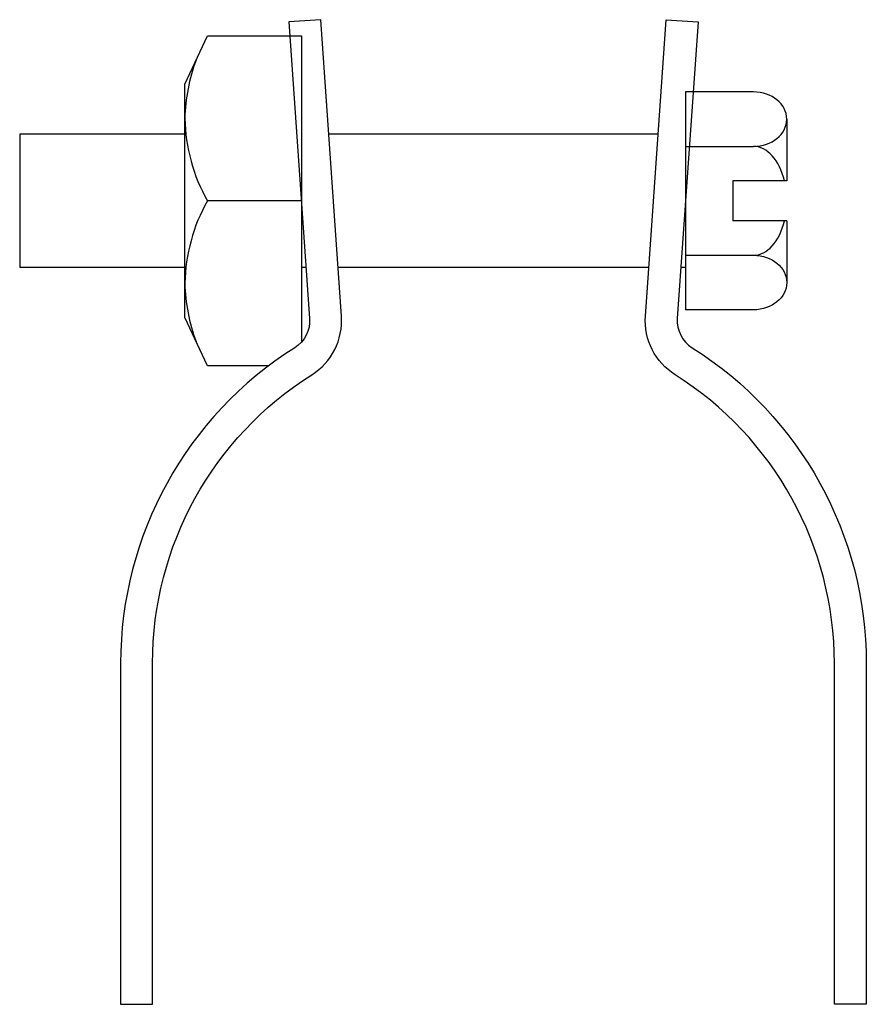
# Model space of a CAD drawing. Extents: x 11 to 205, y 27 to 253.
import ezdxf

# ---------------------------------------------------------------- set-up
doc = ezdxf.new("R2010")
doc.units = 0
doc.header["$MEASUREMENT"] = 0
doc.layers.get('0').update_dxf_attribs({"linetype": 'CONTINUOUS'})

msp = doc.modelspace()

# ---------------------------------------------------------------- linework, layer by layer
at = {"color": 7}
for p, q in [((163.73, 236.3), (163.73, 186.19)), ((179.35, 236.3), (163.73, 236.3)), ((187, 230.03), (187, 215.84)), ((10.59, 226.56), (10.59, 195.93)), ((48.58, 226.56), (10.59, 226.56)), ((157.43, 226.56), (81.67, 226.56)), ((163.73, 223.77), (179.35, 223.77)), ((174.63, 215.84), (174.63, 206.65)), ((187, 215.84), (174.63, 215.84)), ((75.38, 211.24), (53.76, 211.24)), ((187, 206.65), (174.63, 206.65)), ((187, 206.65), (187, 192.45)), ((163.73, 198.72), (179.35, 198.72)), ((48.58, 195.93), (10.59, 195.93)), ((76.45, 195.93), (75.38, 195.93)), ((155.29, 195.93), (83.81, 195.93)), ((163.73, 195.93), (162.66, 195.93)), ((179.35, 186.19), (163.73, 186.19))]:
    msp.add_line(p, q, dxfattribs=at)
msp.add_lwpolyline([(67.85, 173.33), (53.76, 173.33), (48.58, 184.45), (48.58, 238.04), (53.76, 249.16), (75.38, 249.16), (75.38, 178.75)], dxfattribs=at)
for points, knots in [([(77.77, 171.25), (54.97, 156.9), (41.15, 131.84), (41.15, 104.91), (41.15, 104.91), (41.15, 26.5), (41.15, 26.5), (41.15, 26.5), (33.8, 26.5), (33.8, 26.5), (33.8, 26.5), (33.8, 104.91), (33.8, 104.91), (33.8, 134.37), (48.92, 161.77), (73.85, 177.47), (76.14, 178.91), (77.46, 181.5), (77.27, 184.2), (77.27, 184.2), (72.5, 252.38), (72.5, 252.38), (72.5, 252.38), (79.83, 252.9), (79.83, 252.9), (79.83, 252.9), (84.6, 184.72), (84.6, 184.72), (84.98, 179.31), (82.35, 174.14), (77.77, 171.25)], [0, 0, 0, 0, 1, 1, 1, 2, 2, 2, 3, 3, 3, 4, 4, 4, 5, 5, 5, 6, 6, 6, 7, 7, 7, 8, 8, 8, 9, 9, 9, 10, 10, 10, 10]), ([(161.33, 171.25), (184.13, 156.9), (197.96, 131.84), (197.96, 104.91), (197.96, 104.91), (197.96, 26.5), (197.96, 26.5), (197.96, 26.5), (205.31, 26.5), (205.31, 26.5), (205.31, 26.5), (205.31, 104.91), (205.31, 104.91), (205.31, 134.37), (190.18, 161.77), (165.25, 177.47), (162.96, 178.91), (161.65, 181.5), (161.84, 184.2), (161.84, 184.2), (166.6, 252.38), (166.6, 252.38), (166.6, 252.38), (159.27, 252.9), (159.27, 252.9), (159.27, 252.9), (154.5, 184.72), (154.5, 184.72), (154.13, 179.31), (156.75, 174.14), (161.33, 171.25)], [0, 0, 0, 0, 1, 1, 1, 2, 2, 2, 3, 3, 3, 4, 4, 4, 5, 5, 5, 6, 6, 6, 7, 7, 7, 8, 8, 8, 9, 9, 9, 10, 10, 10, 10]), ([(179.35, 223.77), (183.58, 223.77), (187, 226.57), (187, 230.03), (187, 233.49), (183.58, 236.3), (179.35, 236.3)], [0, 0, 0, 0, 1, 1, 1, 2, 2, 2, 2]), ([(53.76, 211.24), (50.5, 205.45), (48.72, 198.94), (48.58, 192.29), (48.68, 187.71), (49.55, 183.17), (51.17, 178.89)], [0, 0, 0, 0, 1, 1, 1, 2, 2, 2, 2]), ([(179.35, 198.72), (183.58, 198.72), (187, 195.91), (187, 192.45), (187, 189), (183.58, 186.19), (179.35, 186.19)], [0, 0, 0, 0, 1, 1, 1, 2, 2, 2, 2])]:
    msp.add_open_spline(points, degree=3, knots=knots, dxfattribs=at)
for points in [[(51.17, 243.6), (49.55, 239.31), (48.68, 234.78), (48.58, 230.2)], [(48.58, 230.2), (48.72, 223.55), (50.5, 217.04), (53.76, 211.24)], [(186.47, 215.84), (185.32, 220.62), (182.49, 223.77), (179.35, 223.77)], [(179.35, 198.72), (182.49, 198.72), (185.32, 201.86), (186.47, 206.65)]]:
    msp.add_open_spline(points, degree=3, dxfattribs=at)

doc.saveas('drawing.dxf')
